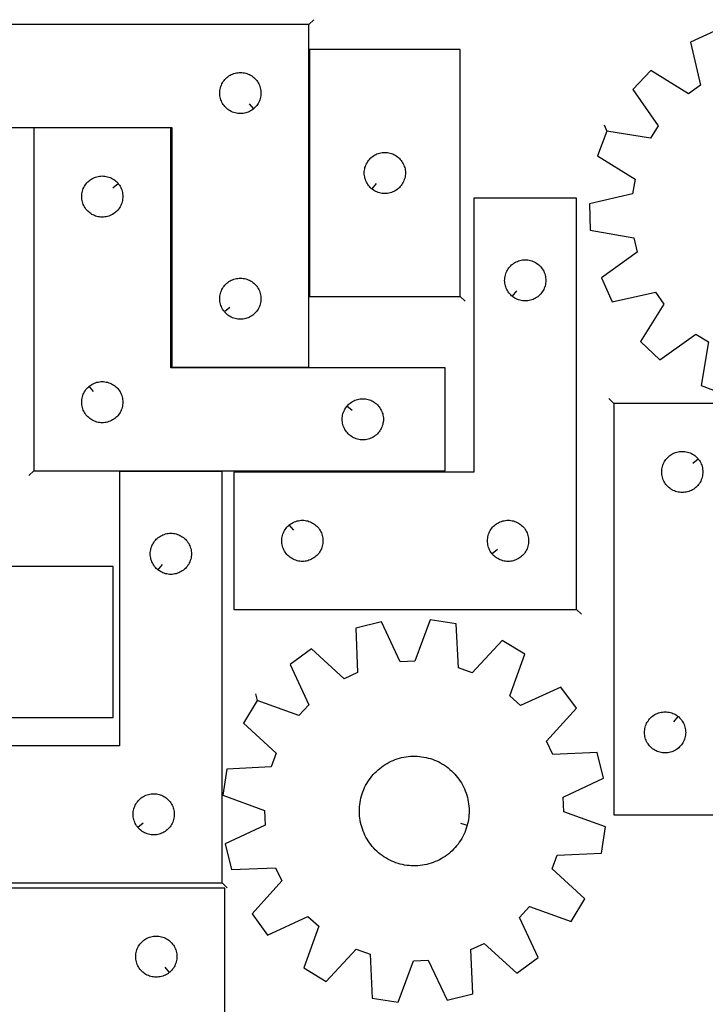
# Model space of a CAD drawing. Header units: millimetres. Extents: x 7 to 1243, y 7 to 1607.
# Tile 9 of 13: x 260 to 560, y 1176 to 1606. Entities that reach past the tile are written whole.
import ezdxf

# ---------------------------------------------------------------- set-up
doc = ezdxf.new("R2010")
doc.units = ezdxf.units.MM
doc.layers.add('CUT', color=7, linetype='CONTINUOUS', true_color=0x000000)
doc.layers.add('LEADIN', color=1, linetype='CONTINUOUS', true_color=0xff0000)

msp = doc.modelspace()

# ---------------------------------------------------------------- linework, layer by layer
at = {"layer": 'CUT'}
for points in [[(386.103518, 1604.335989), (206.103518, 1604.335989), (206.103518, 1559.335989), (326.103518, 1559.335989), (326.103518, 1454.335989), (386.103518, 1454.335989)], [(452.318268, 1485.370262), (452.318268, 1593.370262), (386.318268, 1593.370262), (386.318268, 1485.370262)], [(361.81, 1567.38262), (361.582371, 1567.195809), (361.10365, 1566.852763), (360.603518, 1566.541761), (360.084116, 1566.264135), (359.547669, 1566.021073), (358.996473, 1565.813618), (358.432889, 1565.642657), (357.859331, 1565.508922), (357.278253, 1565.412985), (356.692146, 1565.355259), (356.103518, 1565.335989), (355.514889, 1565.355259), (354.928782, 1565.412985), (354.347705, 1565.508922), (353.774146, 1565.642657), (353.210562, 1565.813618), (352.659367, 1566.021073), (352.122919, 1566.264135), (351.603518, 1566.541761), (351.103386, 1566.852763), (350.624665, 1567.195809), (350.169405, 1567.569431), (349.739557, 1567.972028), (349.336959, 1568.401877), (348.963338, 1568.857136), (348.620291, 1569.335857), (348.309289, 1569.835989), (348.031663, 1570.355391), (347.788602, 1570.891838), (347.581146, 1571.443034), (347.410185, 1572.006618), (347.27645, 1572.580176), (347.180514, 1573.161254), (347.122787, 1573.747361), (347.103518, 1574.335989), (347.122787, 1574.924617), (347.180514, 1575.510725), (347.27645, 1576.091802), (347.410185, 1576.665361), (347.581146, 1577.228944), (347.788602, 1577.78014), (348.031663, 1578.316587), (348.309289, 1578.835989), (348.620291, 1579.336121), (348.963338, 1579.814842), (349.336959, 1580.270102), (349.739557, 1580.69995), (350.169405, 1581.102548), (350.624665, 1581.476169), (351.103386, 1581.819216), (351.603518, 1582.130218), (352.122919, 1582.407844), (352.659367, 1582.650905), (353.210562, 1582.85836), (353.774146, 1583.029322), (354.347705, 1583.163057), (354.928782, 1583.258993), (355.514889, 1583.31672), (356.103518, 1583.335989), (356.692146, 1583.31672), (357.278253, 1583.258993), (357.859331, 1583.163057), (358.432889, 1583.029322), (358.996473, 1582.85836), (359.547669, 1582.650905), (360.084116, 1582.407844), (360.603518, 1582.130218), (361.10365, 1581.819216), (361.582371, 1581.476169), (362.03763, 1581.102548), (362.467479, 1580.69995), (362.870076, 1580.270102), (363.243698, 1579.814842), (363.586744, 1579.336121), (363.897746, 1578.835989), (364.175372, 1578.316587), (364.418433, 1577.78014), (364.625889, 1577.228944), (364.79685, 1576.665361), (364.930585, 1576.091802), (365.026521, 1575.510725), (365.084248, 1574.924617), (365.103518, 1574.335989), (365.084248, 1573.747361), (365.026521, 1573.161254), (364.930585, 1572.580176), (364.79685, 1572.006618), (364.625889, 1571.443034), (364.418433, 1570.891838), (364.175372, 1570.355391), (363.897746, 1569.835989), (363.586744, 1569.335857), (363.243698, 1568.857136), (362.870076, 1568.401877), (362.467479, 1567.972028), (362.03763, 1567.569431)], [(265.677541, 1409.061846), (445.677541, 1409.061846), (445.677541, 1454.061846), (325.677541, 1454.061846), (325.677541, 1559.061846), (265.677541, 1559.061846)], [(413.611786, 1532.416892), (413.384156, 1532.603703), (412.954307, 1533.0063), (412.55171, 1533.436149), (412.178088, 1533.891409), (411.835042, 1534.370129), (411.52404, 1534.870262), (411.246414, 1535.389663), (411.003353, 1535.926111), (410.795897, 1536.477306), (410.624936, 1537.04089), (410.491201, 1537.614449), (410.395265, 1538.195526), (410.337538, 1538.781633), (410.318268, 1539.370262), (410.337538, 1539.95889), (410.395265, 1540.544997), (410.491201, 1541.126074), (410.624936, 1541.699633), (410.795897, 1542.263217), (411.003353, 1542.814412), (411.246414, 1543.35086), (411.52404, 1543.870262), (411.835042, 1544.370394), (412.178088, 1544.849114), (412.55171, 1545.304374), (412.954307, 1545.734223), (413.384156, 1546.13682), (413.839416, 1546.510442), (414.318136, 1546.853488), (414.818268, 1547.16449), (415.33767, 1547.442116), (415.874118, 1547.685177), (416.425313, 1547.892633), (416.988897, 1548.063594), (417.562456, 1548.197329), (418.143533, 1548.293265), (418.72964, 1548.350992), (419.318268, 1548.370262), (419.906897, 1548.350992), (420.493004, 1548.293265), (421.074081, 1548.197329), (421.64764, 1548.063594), (422.211224, 1547.892633), (422.762419, 1547.685177), (423.298867, 1547.442116), (423.818268, 1547.16449), (424.318401, 1546.853488), (424.797121, 1546.510442), (425.252381, 1546.13682), (425.682229, 1545.734223), (426.084827, 1545.304374), (426.458449, 1544.849114), (426.801495, 1544.370394), (427.112497, 1543.870262), (427.390123, 1543.35086), (427.633184, 1542.814412), (427.84064, 1542.263217), (428.011601, 1541.699633), (428.145336, 1541.126074), (428.241272, 1540.544997), (428.298999, 1539.95889), (428.318268, 1539.370262), (428.298999, 1538.781633), (428.241272, 1538.195526), (428.145336, 1537.614449), (428.011601, 1537.04089), (427.84064, 1536.477306), (427.633184, 1535.926111), (427.390123, 1535.389663), (427.112497, 1534.870262), (426.801495, 1534.370129), (426.458449, 1533.891409), (426.084827, 1533.436149), (425.682229, 1533.0063), (425.252381, 1532.603703), (424.797121, 1532.230081), (424.318401, 1531.887035), (423.818268, 1531.576033), (423.298867, 1531.298407), (422.762419, 1531.055346), (422.211224, 1530.84789), (421.64764, 1530.676929), (421.074081, 1530.543194), (420.493004, 1530.447258), (419.906897, 1530.389531), (419.318268, 1530.370262), (418.72964, 1530.389531), (418.143533, 1530.447258), (417.562456, 1530.543194), (416.988897, 1530.676929), (416.425313, 1530.84789), (415.874118, 1531.055346), (415.33767, 1531.298407), (414.818268, 1531.576033), (414.318136, 1531.887035), (413.839416, 1532.230081)], [(302.63091, 1534.768329), (302.817721, 1534.540699), (303.160768, 1534.061978), (303.47177, 1533.561846), (303.749396, 1533.042445), (303.992457, 1532.505997), (304.199912, 1531.954801), (304.370874, 1531.391218), (304.504609, 1530.817659), (304.600545, 1530.236582), (304.658271, 1529.650474), (304.677541, 1529.061846), (304.658271, 1528.473218), (304.600545, 1527.887111), (304.504609, 1527.306033), (304.370874, 1526.732475), (304.199912, 1526.168891), (303.992457, 1525.617695), (303.749396, 1525.081248), (303.47177, 1524.561846), (303.160768, 1524.061714), (302.817721, 1523.582993), (302.444099, 1523.127734), (302.041502, 1522.697885), (301.611653, 1522.295288), (301.156394, 1521.921666), (300.677673, 1521.57862), (300.177541, 1521.267618), (299.658139, 1520.989992), (299.121692, 1520.74693), (298.570496, 1520.539475), (298.006913, 1520.368514), (297.433354, 1520.234779), (296.852277, 1520.138843), (296.266169, 1520.081116), (295.677541, 1520.061846), (295.088913, 1520.081116), (294.502805, 1520.138843), (293.921728, 1520.234779), (293.34817, 1520.368514), (292.784586, 1520.539475), (292.23339, 1520.74693), (291.696943, 1520.989992), (291.177541, 1521.267618), (290.677409, 1521.57862), (290.198688, 1521.921666), (289.743429, 1522.295288), (289.31358, 1522.697885), (288.910983, 1523.127734), (288.537361, 1523.582993), (288.194315, 1524.061714), (287.883312, 1524.561846), (287.605686, 1525.081248), (287.362625, 1525.617695), (287.15517, 1526.168891), (286.984209, 1526.732475), (286.850474, 1527.306033), (286.754537, 1527.887111), (286.696811, 1528.473218), (286.677541, 1529.061846), (286.696811, 1529.650474), (286.754537, 1530.236582), (286.850474, 1530.817659), (286.984209, 1531.391218), (287.15517, 1531.954801), (287.362625, 1532.505997), (287.605686, 1533.042445), (287.883312, 1533.561846), (288.194315, 1534.061978), (288.537361, 1534.540699), (288.910983, 1534.995959), (289.31358, 1535.425807), (289.743429, 1535.828405), (290.198688, 1536.202026), (290.677409, 1536.545073), (291.177541, 1536.856075), (291.696943, 1537.133701), (292.23339, 1537.376762), (292.784586, 1537.584217), (293.34817, 1537.755179), (293.921728, 1537.888914), (294.502805, 1537.98485), (295.088913, 1538.042577), (295.677541, 1538.061846), (296.266169, 1538.042577), (296.852277, 1537.98485), (297.433354, 1537.888914), (298.006913, 1537.755179), (298.570496, 1537.584217), (299.121692, 1537.376762), (299.658139, 1537.133701), (300.177541, 1536.856075), (300.677673, 1536.545073), (301.156394, 1536.202026), (301.611653, 1535.828405), (302.041502, 1535.425807), (302.444099, 1534.995959)], [(503.23454, 1348.377925), (503.23454, 1528.377925), (458.23454, 1528.377925), (458.23454, 1408.377925), (353.23454, 1408.377925), (353.23454, 1348.377925)], [(475.028057, 1485.424556), (474.800427, 1485.611367), (474.370579, 1486.013964), (473.967981, 1486.443813), (473.59436, 1486.899072), (473.251313, 1487.377793), (472.940311, 1487.877925), (472.662685, 1488.397327), (472.419624, 1488.933774), (472.212169, 1489.48497), (472.041207, 1490.048554), (471.907472, 1490.622112), (471.811536, 1491.20319), (471.753809, 1491.789297), (471.73454, 1492.377925), (471.753809, 1492.966553), (471.811536, 1493.552661), (471.907472, 1494.133738), (472.041207, 1494.707297), (472.212169, 1495.27088), (472.419624, 1495.822076), (472.662685, 1496.358523), (472.940311, 1496.877925), (473.251313, 1497.378057), (473.59436, 1497.856778), (473.967981, 1498.312038), (474.370579, 1498.741886), (474.800427, 1499.144484), (475.255687, 1499.518105), (475.734408, 1499.861152), (476.23454, 1500.172154), (476.753941, 1500.44978), (477.290389, 1500.692841), (477.841584, 1500.900296), (478.405168, 1501.071258), (478.978727, 1501.204993), (479.559804, 1501.300929), (480.145912, 1501.358656), (480.73454, 1501.377925), (481.323168, 1501.358656), (481.909275, 1501.300929), (482.490353, 1501.204993), (483.063911, 1501.071258), (483.627495, 1500.900296), (484.178691, 1500.692841), (484.715138, 1500.44978), (485.23454, 1500.172154), (485.734672, 1499.861152), (486.213393, 1499.518105), (486.668652, 1499.144484), (487.098501, 1498.741886), (487.501098, 1498.312038), (487.87472, 1497.856778), (488.217766, 1497.378057), (488.528768, 1496.877925), (488.806394, 1496.358523), (489.049455, 1495.822076), (489.256911, 1495.27088), (489.427872, 1494.707297), (489.561607, 1494.133738), (489.657543, 1493.552661), (489.71527, 1492.966553), (489.73454, 1492.377925), (489.71527, 1491.789297), (489.657543, 1491.20319), (489.561607, 1490.622112), (489.427872, 1490.048554), (489.256911, 1489.48497), (489.049455, 1488.933774), (488.806394, 1488.397327), (488.528768, 1487.877925), (488.217766, 1487.377793), (487.87472, 1486.899072), (487.501098, 1486.443813), (487.098501, 1486.013964), (486.668652, 1485.611367), (486.213393, 1485.237745), (485.734672, 1484.894699), (485.23454, 1484.583697), (484.715138, 1484.306071), (484.178691, 1484.063009), (483.627495, 1483.855554), (483.063911, 1483.684593), (482.490353, 1483.550858), (481.909275, 1483.454921), (481.323168, 1483.397195), (480.73454, 1483.377925), (480.145912, 1483.397195), (479.559804, 1483.454921), (478.978727, 1483.550858), (478.405168, 1483.684593), (477.841584, 1483.855554), (477.290389, 1484.063009), (476.753941, 1484.306071), (476.23454, 1484.583697), (475.734408, 1484.894699), (475.255687, 1485.237745)], [(349.150148, 1478.629507), (348.963338, 1478.857136), (348.620291, 1479.335857), (348.309289, 1479.835989), (348.031663, 1480.355391), (347.788602, 1480.891838), (347.581146, 1481.443034), (347.410185, 1482.006618), (347.27645, 1482.580176), (347.180514, 1483.161254), (347.122787, 1483.747361), (347.103518, 1484.335989), (347.122787, 1484.924617), (347.180514, 1485.510725), (347.27645, 1486.091802), (347.410185, 1486.665361), (347.581146, 1487.228944), (347.788602, 1487.78014), (348.031663, 1488.316587), (348.309289, 1488.835989), (348.620291, 1489.336121), (348.963338, 1489.814842), (349.336959, 1490.270102), (349.739557, 1490.69995), (350.169405, 1491.102548), (350.624665, 1491.476169), (351.103386, 1491.819216), (351.603518, 1492.130218), (352.122919, 1492.407844), (352.659367, 1492.650905), (353.210562, 1492.85836), (353.774146, 1493.029322), (354.347705, 1493.163057), (354.928782, 1493.258993), (355.514889, 1493.31672), (356.103518, 1493.335989), (356.692146, 1493.31672), (357.278253, 1493.258993), (357.859331, 1493.163057), (358.432889, 1493.029322), (358.996473, 1492.85836), (359.547669, 1492.650905), (360.084116, 1492.407844), (360.603518, 1492.130218), (361.10365, 1491.819216), (361.582371, 1491.476169), (362.03763, 1491.102548), (362.467479, 1490.69995), (362.870076, 1490.270102), (363.243698, 1489.814842), (363.586744, 1489.336121), (363.897746, 1488.835989), (364.175372, 1488.316587), (364.418433, 1487.78014), (364.625889, 1487.228944), (364.79685, 1486.665361), (364.930585, 1486.091802), (365.026521, 1485.510725), (365.084248, 1484.924617), (365.103518, 1484.335989), (365.084248, 1483.747361), (365.026521, 1483.161254), (364.930585, 1482.580176), (364.79685, 1482.006618), (364.625889, 1481.443034), (364.418433, 1480.891838), (364.175372, 1480.355391), (363.897746, 1479.835989), (363.586744, 1479.335857), (363.243698, 1478.857136), (362.870076, 1478.401877), (362.467479, 1477.972028), (362.03763, 1477.569431), (361.582371, 1477.195809), (361.10365, 1476.852763), (360.603518, 1476.541761), (360.084116, 1476.264135), (359.547669, 1476.021073), (358.996473, 1475.813618), (358.432889, 1475.642657), (357.859331, 1475.508922), (357.278253, 1475.412985), (356.692146, 1475.355259), (356.103518, 1475.335989), (355.514889, 1475.355259), (354.928782, 1475.412985), (354.347705, 1475.508922), (353.774146, 1475.642657), (353.210562, 1475.813618), (352.659367, 1476.021073), (352.122919, 1476.264135), (351.603518, 1476.541761), (351.103386, 1476.852763), (350.624665, 1477.195809), (350.169405, 1477.569431), (349.739557, 1477.972028), (349.336959, 1478.401877)], [(289.971059, 1446.015215), (290.198688, 1446.202026), (290.677409, 1446.545073), (291.177541, 1446.856075), (291.696943, 1447.133701), (292.23339, 1447.376762), (292.784586, 1447.584217), (293.34817, 1447.755179), (293.921728, 1447.888914), (294.502805, 1447.98485), (295.088913, 1448.042577), (295.677541, 1448.061846), (296.266169, 1448.042577), (296.852277, 1447.98485), (297.433354, 1447.888914), (298.006913, 1447.755179), (298.570496, 1447.584217), (299.121692, 1447.376762), (299.658139, 1447.133701), (300.177541, 1446.856075), (300.677673, 1446.545073), (301.156394, 1446.202026), (301.611653, 1445.828405), (302.041502, 1445.425807), (302.444099, 1444.995959), (302.817721, 1444.540699), (303.160768, 1444.061978), (303.47177, 1443.561846), (303.749396, 1443.042445), (303.992457, 1442.505997), (304.199912, 1441.954801), (304.370874, 1441.391218), (304.504609, 1440.817659), (304.600545, 1440.236582), (304.658271, 1439.650474), (304.677541, 1439.061846), (304.658271, 1438.473218), (304.600545, 1437.887111), (304.504609, 1437.306033), (304.370874, 1436.732475), (304.199912, 1436.168891), (303.992457, 1435.617695), (303.749396, 1435.081248), (303.47177, 1434.561846), (303.160768, 1434.061714), (302.817721, 1433.582993), (302.444099, 1433.127734), (302.041502, 1432.697885), (301.611653, 1432.295288), (301.156394, 1431.921666), (300.677673, 1431.57862), (300.177541, 1431.267618), (299.658139, 1430.989992), (299.121692, 1430.74693), (298.570496, 1430.539475), (298.006913, 1430.368514), (297.433354, 1430.234779), (296.852277, 1430.138843), (296.266169, 1430.081116), (295.677541, 1430.061846), (295.088913, 1430.081116), (294.502805, 1430.138843), (293.921728, 1430.234779), (293.34817, 1430.368514), (292.784586, 1430.539475), (292.23339, 1430.74693), (291.696943, 1430.989992), (291.177541, 1431.267618), (290.677409, 1431.57862), (290.198688, 1431.921666), (289.743429, 1432.295288), (289.31358, 1432.697885), (288.910983, 1433.127734), (288.537361, 1433.582993), (288.194315, 1434.061714), (287.883312, 1434.561846), (287.605686, 1435.081248), (287.362625, 1435.617695), (287.15517, 1436.168891), (286.984209, 1436.732475), (286.850474, 1437.306033), (286.754537, 1437.887111), (286.696811, 1438.473218), (286.677541, 1439.061846), (286.696811, 1439.650474), (286.754537, 1440.236582), (286.850474, 1440.817659), (286.984209, 1441.391218), (287.15517, 1441.954801), (287.362625, 1442.505997), (287.605686, 1443.042445), (287.883312, 1443.561846), (288.194315, 1444.061978), (288.537361, 1444.540699), (288.910983, 1444.995959), (289.31358, 1445.425807), (289.743429, 1445.828405)], [(402.724172, 1437.268329), (402.910983, 1437.495959), (403.31358, 1437.925807), (403.743429, 1438.328405), (404.198688, 1438.702026), (404.677409, 1439.045073), (405.177541, 1439.356075), (405.696943, 1439.633701), (406.23339, 1439.876762), (406.784586, 1440.084217), (407.34817, 1440.255179), (407.921728, 1440.388914), (408.502805, 1440.48485), (409.088913, 1440.542577), (409.677541, 1440.561846), (410.266169, 1440.542577), (410.852277, 1440.48485), (411.433354, 1440.388914), (412.006913, 1440.255179), (412.570496, 1440.084217), (413.121692, 1439.876762), (413.658139, 1439.633701), (414.177541, 1439.356075), (414.677673, 1439.045073), (415.156394, 1438.702026), (415.611653, 1438.328405), (416.041502, 1437.925807), (416.444099, 1437.495959), (416.817721, 1437.040699), (417.160768, 1436.561978), (417.47177, 1436.061846), (417.749396, 1435.542445), (417.992457, 1435.005997), (418.199912, 1434.454801), (418.370874, 1433.891218), (418.504609, 1433.317659), (418.600545, 1432.736582), (418.658271, 1432.150474), (418.677541, 1431.561846), (418.658271, 1430.973218), (418.600545, 1430.387111), (418.504609, 1429.806033), (418.370874, 1429.232475), (418.199912, 1428.668891), (417.992457, 1428.117695), (417.749396, 1427.581248), (417.47177, 1427.061846), (417.160768, 1426.561714), (416.817721, 1426.082993), (416.444099, 1425.627734), (416.041502, 1425.197885), (415.611653, 1424.795288), (415.156394, 1424.421666), (414.677673, 1424.07862), (414.177541, 1423.767618), (413.658139, 1423.489992), (413.121692, 1423.24693), (412.570496, 1423.039475), (412.006913, 1422.868514), (411.433354, 1422.734779), (410.852277, 1422.638843), (410.266169, 1422.581116), (409.677541, 1422.561846), (409.088913, 1422.581116), (408.502805, 1422.638843), (407.921728, 1422.734779), (407.34817, 1422.868514), (406.784586, 1423.039475), (406.23339, 1423.24693), (405.696943, 1423.489992), (405.177541, 1423.767618), (404.677409, 1424.07862), (404.198688, 1424.421666), (403.743429, 1424.795288), (403.31358, 1425.197885), (402.910983, 1425.627734), (402.537361, 1426.082993), (402.194315, 1426.561714), (401.883312, 1427.061846), (401.605686, 1427.581248), (401.362625, 1428.117695), (401.15517, 1428.668891), (400.984209, 1429.232475), (400.850474, 1429.806033), (400.754537, 1430.387111), (400.696811, 1430.973218), (400.677541, 1431.561846), (400.696811, 1432.150474), (400.754537, 1432.736582), (400.850474, 1433.317659), (400.984209, 1433.891218), (401.15517, 1434.454801), (401.362625, 1435.005997), (401.605686, 1435.542445), (401.883312, 1436.061846), (402.194315, 1436.561978), (402.537361, 1437.040699)], [(519.441047, 1438.530401), (519.441047, 1258.530401), (564.441047, 1258.530401), (564.441047, 1378.530401), (669.441047, 1378.530401), (669.441047, 1438.530401)], [(556.394416, 1414.236884), (556.581227, 1414.009254), (556.924273, 1413.530534), (557.235275, 1413.030401), (557.512901, 1412.511), (557.755962, 1411.974552), (557.963418, 1411.423357), (558.134379, 1410.859773), (558.268114, 1410.286214), (558.36405, 1409.705137), (558.421777, 1409.11903), (558.441047, 1408.530401), (558.421777, 1407.941773), (558.36405, 1407.355666), (558.268114, 1406.774589), (558.134379, 1406.20103), (557.963418, 1405.637446), (557.755962, 1405.086251), (557.512901, 1404.549803), (557.235275, 1404.030401), (556.924273, 1403.530269), (556.581227, 1403.051549), (556.207605, 1402.596289), (555.805008, 1402.16644), (555.375159, 1401.763843), (554.919899, 1401.390221), (554.441179, 1401.047175), (553.941047, 1400.736173), (553.421645, 1400.458547), (552.885197, 1400.215486), (552.334002, 1400.00803), (551.770418, 1399.837069), (551.196859, 1399.703334), (550.615782, 1399.607398), (550.029675, 1399.549671), (549.441047, 1399.530401), (548.852418, 1399.549671), (548.266311, 1399.607398), (547.685234, 1399.703334), (547.111675, 1399.837069), (546.548091, 1400.00803), (545.996896, 1400.215486), (545.460448, 1400.458547), (544.941047, 1400.736173), (544.440914, 1401.047175), (543.962194, 1401.390221), (543.506934, 1401.763843), (543.077086, 1402.16644), (542.674488, 1402.596289), (542.300866, 1403.051549), (541.95782, 1403.530269), (541.646818, 1404.030401), (541.369192, 1404.549803), (541.126131, 1405.086251), (540.918675, 1405.637446), (540.747714, 1406.20103), (540.613979, 1406.774589), (540.518043, 1407.355666), (540.460316, 1407.941773), (540.441047, 1408.530401), (540.460316, 1409.11903), (540.518043, 1409.705137), (540.613979, 1410.286214), (540.747714, 1410.859773), (540.918675, 1411.423357), (541.126131, 1411.974552), (541.369192, 1412.511), (541.646818, 1413.030401), (541.95782, 1413.530534), (542.300866, 1414.009254), (542.674488, 1414.464514), (543.077086, 1414.894363), (543.506934, 1415.29696), (543.962194, 1415.670582), (544.440914, 1416.013628), (544.941047, 1416.32463), (545.460448, 1416.602256), (545.996896, 1416.845317), (546.548091, 1417.052773), (547.111675, 1417.223734), (547.685234, 1417.357469), (548.266311, 1417.453405), (548.852418, 1417.511132), (549.441047, 1417.530401), (550.029675, 1417.511132), (550.615782, 1417.453405), (551.196859, 1417.357469), (551.770418, 1417.223734), (552.334002, 1417.052773), (552.885197, 1416.845317), (553.421645, 1416.602256), (553.941047, 1416.32463), (554.441179, 1416.013628), (554.919899, 1415.670582), (555.375159, 1415.29696), (555.805008, 1414.894363), (556.207605, 1414.464514)], [(348.193707, 1228.692867), (348.193707, 1408.692867), (303.193707, 1408.692867), (303.193707, 1288.692867), (198.193707, 1288.692867), (198.193707, 1228.692867)], [(377.528057, 1385.331294), (377.755687, 1385.518105), (378.234408, 1385.861152), (378.73454, 1386.172154), (379.253941, 1386.44978), (379.790389, 1386.692841), (380.341584, 1386.900296), (380.905168, 1387.071258), (381.478727, 1387.204993), (382.059804, 1387.300929), (382.645912, 1387.358656), (383.23454, 1387.377925), (383.823168, 1387.358656), (384.409275, 1387.300929), (384.990353, 1387.204993), (385.563911, 1387.071258), (386.127495, 1386.900296), (386.678691, 1386.692841), (387.215138, 1386.44978), (387.73454, 1386.172154), (388.234672, 1385.861152), (388.713393, 1385.518105), (389.168652, 1385.144484), (389.598501, 1384.741886), (390.001098, 1384.312038), (390.37472, 1383.856778), (390.717766, 1383.378057), (391.028768, 1382.877925), (391.306394, 1382.358523), (391.549455, 1381.822076), (391.756911, 1381.27088), (391.927872, 1380.707297), (392.061607, 1380.133738), (392.157543, 1379.552661), (392.21527, 1378.966553), (392.23454, 1378.377925), (392.21527, 1377.789297), (392.157543, 1377.20319), (392.061607, 1376.622112), (391.927872, 1376.048554), (391.756911, 1375.48497), (391.549455, 1374.933774), (391.306394, 1374.397327), (391.028768, 1373.877925), (390.717766, 1373.377793), (390.37472, 1372.899072), (390.001098, 1372.443813), (389.598501, 1372.013964), (389.168652, 1371.611367), (388.713393, 1371.237745), (388.234672, 1370.894699), (387.73454, 1370.583697), (387.215138, 1370.306071), (386.678691, 1370.063009), (386.127495, 1369.855554), (385.563911, 1369.684593), (384.990353, 1369.550858), (384.409275, 1369.454921), (383.823168, 1369.397195), (383.23454, 1369.377925), (382.645912, 1369.397195), (382.059804, 1369.454921), (381.478727, 1369.550858), (380.905168, 1369.684593), (380.341584, 1369.855554), (379.790389, 1370.063009), (379.253941, 1370.306071), (378.73454, 1370.583697), (378.234408, 1370.894699), (377.755687, 1371.237745), (377.300427, 1371.611367), (376.870579, 1372.013964), (376.467981, 1372.443813), (376.09436, 1372.899072), (375.751313, 1373.377793), (375.440311, 1373.877925), (375.162685, 1374.397327), (374.919624, 1374.933774), (374.712169, 1375.48497), (374.541207, 1376.048554), (374.407472, 1376.622112), (374.311536, 1377.20319), (374.253809, 1377.789297), (374.23454, 1378.377925), (374.253809, 1378.966553), (374.311536, 1379.552661), (374.407472, 1380.133738), (374.541207, 1380.707297), (374.712169, 1381.27088), (374.919624, 1381.822076), (375.162685, 1382.358523), (375.440311, 1382.877925), (375.751313, 1383.378057), (376.09436, 1383.856778), (376.467981, 1384.312038), (376.870579, 1384.741886), (377.300427, 1385.144484)], [(466.281171, 1372.671443), (466.09436, 1372.899072), (465.751313, 1373.377793), (465.440311, 1373.877925), (465.162685, 1374.397327), (464.919624, 1374.933774), (464.712169, 1375.48497), (464.541207, 1376.048554), (464.407472, 1376.622112), (464.311536, 1377.20319), (464.253809, 1377.789297), (464.23454, 1378.377925), (464.253809, 1378.966553), (464.311536, 1379.552661), (464.407472, 1380.133738), (464.541207, 1380.707297), (464.712169, 1381.27088), (464.919624, 1381.822076), (465.162685, 1382.358523), (465.440311, 1382.877925), (465.751313, 1383.378057), (466.09436, 1383.856778), (466.467981, 1384.312038), (466.870579, 1384.741886), (467.300427, 1385.144484), (467.755687, 1385.518105), (468.234408, 1385.861152), (468.73454, 1386.172154), (469.253941, 1386.44978), (469.790389, 1386.692841), (470.341584, 1386.900296), (470.905168, 1387.071258), (471.478727, 1387.204993), (472.059804, 1387.300929), (472.645912, 1387.358656), (473.23454, 1387.377925), (473.823168, 1387.358656), (474.409275, 1387.300929), (474.990353, 1387.204993), (475.563911, 1387.071258), (476.127495, 1386.900296), (476.678691, 1386.692841), (477.215138, 1386.44978), (477.73454, 1386.172154), (478.234672, 1385.861152), (478.713393, 1385.518105), (479.168652, 1385.144484), (479.598501, 1384.741886), (480.001098, 1384.312038), (480.37472, 1383.856778), (480.717766, 1383.378057), (481.028768, 1382.877925), (481.306394, 1382.358523), (481.549455, 1381.822076), (481.756911, 1381.27088), (481.927872, 1380.707297), (482.061607, 1380.133738), (482.157543, 1379.552661), (482.21527, 1378.966553), (482.23454, 1378.377925), (482.21527, 1377.789297), (482.157543, 1377.20319), (482.061607, 1376.622112), (481.927872, 1376.048554), (481.756911, 1375.48497), (481.549455, 1374.933774), (481.306394, 1374.397327), (481.028768, 1373.877925), (480.717766, 1373.377793), (480.37472, 1372.899072), (480.001098, 1372.443813), (479.598501, 1372.013964), (479.168652, 1371.611367), (478.713393, 1371.237745), (478.234672, 1370.894699), (477.73454, 1370.583697), (477.215138, 1370.306071), (476.678691, 1370.063009), (476.127495, 1369.855554), (475.563911, 1369.684593), (474.990353, 1369.550858), (474.409275, 1369.454921), (473.823168, 1369.397195), (473.23454, 1369.377925), (472.645912, 1369.397195), (472.059804, 1369.454921), (471.478727, 1369.550858), (470.905168, 1369.684593), (470.341584, 1369.855554), (469.790389, 1370.063009), (469.253941, 1370.306071), (468.73454, 1370.583697), (468.234408, 1370.894699), (467.755687, 1371.237745), (467.300427, 1371.611367), (466.870579, 1372.013964), (466.467981, 1372.443813)], [(319.987225, 1365.739497), (319.759595, 1365.926308), (319.329746, 1366.328906), (318.927149, 1366.758754), (318.553527, 1367.214014), (318.210481, 1367.692735), (317.899479, 1368.192867), (317.621852, 1368.712268), (317.378791, 1369.248716), (317.171336, 1369.799911), (317.000375, 1370.363495), (316.86664, 1370.937054), (316.770703, 1371.518131), (316.712977, 1372.104238), (316.693707, 1372.692867), (316.712977, 1373.281495), (316.770703, 1373.867602), (316.86664, 1374.44868), (317.000375, 1375.022238), (317.171336, 1375.585822), (317.378791, 1376.137018), (317.621852, 1376.673465), (317.899479, 1377.192867), (318.210481, 1377.692999), (318.553527, 1378.17172), (318.927149, 1378.626979), (319.329746, 1379.056828), (319.759595, 1379.459425), (320.214854, 1379.833047), (320.693575, 1380.176093), (321.193707, 1380.487095), (321.713109, 1380.764721), (322.249556, 1381.007782), (322.800752, 1381.215238), (323.364336, 1381.386199), (323.937894, 1381.519934), (324.518971, 1381.61587), (325.105079, 1381.673597), (325.693707, 1381.692867), (326.282335, 1381.673597), (326.868443, 1381.61587), (327.44952, 1381.519934), (328.023079, 1381.386199), (328.586662, 1381.215238), (329.137858, 1381.007782), (329.674305, 1380.764721), (330.193707, 1380.487095), (330.693839, 1380.176093), (331.17256, 1379.833047), (331.627819, 1379.459425), (332.057668, 1379.056828), (332.460265, 1378.626979), (332.833887, 1378.17172), (333.176934, 1377.692999), (333.487936, 1377.192867), (333.765562, 1376.673465), (334.008623, 1376.137018), (334.216078, 1375.585822), (334.38704, 1375.022238), (334.520775, 1374.44868), (334.616711, 1373.867602), (334.674437, 1373.281495), (334.693707, 1372.692867), (334.674437, 1372.104238), (334.616711, 1371.518131), (334.520775, 1370.937054), (334.38704, 1370.363495), (334.216078, 1369.799911), (334.008623, 1369.248716), (333.765562, 1368.712268), (333.487936, 1368.192867), (333.176934, 1367.692735), (332.833887, 1367.214014), (332.460265, 1366.758754), (332.057668, 1366.328906), (331.627819, 1365.926308), (331.17256, 1365.552687), (330.693839, 1365.20964), (330.193707, 1364.898638), (329.674305, 1364.621012), (329.137858, 1364.377951), (328.586662, 1364.170495), (328.023079, 1363.999534), (327.44952, 1363.865799), (326.868443, 1363.769863), (326.282335, 1363.712136), (325.693707, 1363.692867), (325.105079, 1363.712136), (324.518971, 1363.769863), (323.937894, 1363.865799), (323.364336, 1363.999534), (322.800752, 1364.170495), (322.249556, 1364.377951), (321.713109, 1364.621012), (321.193707, 1364.898638), (320.693575, 1365.20964), (320.214854, 1365.552687)], [(192.480363, 1301.126433), (300.480363, 1301.126433), (300.480363, 1367.126433), (192.480363, 1367.126433)], [(363.477382, 1308.478493), (357.50075, 1298.611105), (371.75201, 1285.483118), (369.557826, 1279.439258), (350.203714, 1278.511481), (348.458113, 1267.108045), (366.648422, 1260.433088), (366.934146, 1254.009612), (349.408323, 1245.74596), (352.159504, 1234.542546), (371.519554, 1235.33682), (374.241686, 1229.511643), (361.2123, 1215.170182), (368.04142, 1205.872409), (385.623819, 1214.014993), (390.36794, 1209.674946), (383.818596, 1191.439034), (393.685984, 1185.462402), (406.813971, 1199.713662), (412.857831, 1197.519478), (413.785608, 1178.165366), (425.189044, 1176.419765), (431.864001, 1194.610074), (438.287477, 1194.895798), (446.551129, 1177.369975), (457.754543, 1180.121156), (456.960269, 1199.481206), (462.785446, 1202.203338), (477.126907, 1189.173952), (486.42468, 1196.003072), (478.282096, 1213.585471), (482.622143, 1218.329592), (500.858055, 1211.780248), (506.834687, 1221.647636), (492.583427, 1234.775622), (494.777611, 1240.819483), (514.131723, 1241.74726), (515.877324, 1253.150695), (497.687015, 1259.825652), (497.401291, 1266.249129), (514.927114, 1274.512781), (512.175933, 1285.716195), (492.815883, 1284.921921), (490.093751, 1290.747097), (503.123137, 1305.088559), (496.294017, 1314.386332), (478.711618, 1306.243748), (473.967497, 1310.583794), (480.516841, 1328.819707), (470.649453, 1334.796339), (457.521467, 1320.545079), (451.477606, 1322.739263), (450.549829, 1342.093375), (439.146394, 1343.838976), (432.471437, 1325.648666), (426.04796, 1325.362943), (417.784308, 1342.888766), (406.580894, 1340.137585), (407.375168, 1320.777535), (401.549992, 1318.055402), (387.20853, 1331.084789), (377.910757, 1324.255669), (386.053341, 1306.67327), (381.713294, 1301.929149)], [(547.647529, 1301.483771), (547.875159, 1301.29696), (548.305008, 1300.894363), (548.707605, 1300.464514), (549.081227, 1300.009254), (549.424273, 1299.530534), (549.735275, 1299.030401), (550.012901, 1298.511), (550.255962, 1297.974552), (550.463418, 1297.423357), (550.634379, 1296.859773), (550.768114, 1296.286214), (550.86405, 1295.705137), (550.921777, 1295.11903), (550.941047, 1294.530401), (550.921777, 1293.941773), (550.86405, 1293.355666), (550.768114, 1292.774589), (550.634379, 1292.20103), (550.463418, 1291.637446), (550.255962, 1291.086251), (550.012901, 1290.549803), (549.735275, 1290.030401), (549.424273, 1289.530269), (549.081227, 1289.051549), (548.707605, 1288.596289), (548.305008, 1288.16644), (547.875159, 1287.763843), (547.419899, 1287.390221), (546.941179, 1287.047175), (546.441047, 1286.736173), (545.921645, 1286.458547), (545.385197, 1286.215486), (544.834002, 1286.00803), (544.270418, 1285.837069), (543.696859, 1285.703334), (543.115782, 1285.607398), (542.529675, 1285.549671), (541.941047, 1285.530401), (541.352418, 1285.549671), (540.766311, 1285.607398), (540.185234, 1285.703334), (539.611675, 1285.837069), (539.048091, 1286.00803), (538.496896, 1286.215486), (537.960448, 1286.458547), (537.441047, 1286.736173), (536.940914, 1287.047175), (536.462194, 1287.390221), (536.006934, 1287.763843), (535.577086, 1288.16644), (535.174488, 1288.596289), (534.800866, 1289.051549), (534.45782, 1289.530269), (534.146818, 1290.030401), (533.869192, 1290.549803), (533.626131, 1291.086251), (533.418675, 1291.637446), (533.247714, 1292.20103), (533.113979, 1292.774589), (533.018043, 1293.355666), (532.960316, 1293.941773), (532.941047, 1294.530401), (532.960316, 1295.11903), (533.018043, 1295.705137), (533.113979, 1296.286214), (533.247714, 1296.859773), (533.418675, 1297.423357), (533.626131, 1297.974552), (533.869192, 1298.511), (534.146818, 1299.030401), (534.45782, 1299.530534), (534.800866, 1300.009254), (535.174488, 1300.464514), (535.577086, 1300.894363), (536.006934, 1301.29696), (536.462194, 1301.670582), (536.940914, 1302.013628), (537.441047, 1302.32463), (537.960448, 1302.602256), (538.496896, 1302.845317), (539.048091, 1303.052773), (539.611675, 1303.223734), (540.185234, 1303.357469), (540.766311, 1303.453405), (541.352418, 1303.511132), (541.941047, 1303.530401), (542.529675, 1303.511132), (543.115782, 1303.453405), (543.696859, 1303.357469), (544.270418, 1303.223734), (544.834002, 1303.052773), (545.385197, 1302.845317), (545.921645, 1302.602256), (546.441047, 1302.32463), (546.941179, 1302.013628), (547.419899, 1301.670582)], [(455.366338, 1253.99876), (455.241256, 1253.525444), (454.95269, 1252.589803), (454.6262, 1251.66671), (454.26233, 1250.757703), (453.861686, 1249.864294), (453.424934, 1248.987971), (452.952802, 1248.130191), (452.446075, 1247.292382), (451.905597, 1246.47594), (451.332267, 1245.682222), (450.727039, 1244.91255), (450.090922, 1244.168205), (449.424972, 1243.450426), (448.7303, 1242.760407), (448.008062, 1242.099297), (447.259458, 1241.468197), (446.485736, 1240.868156), (445.688183, 1240.300173), (444.868126, 1239.765195), (444.026931, 1239.26411), (443.165997, 1238.797754), (442.286758, 1238.366902), (441.390676, 1237.972271), (440.479244, 1237.614519), (439.553978, 1237.29424), (438.616419, 1237.011969), (437.668126, 1236.768174), (436.710679, 1236.563261), (435.74567, 1236.397572), (434.774706, 1236.271382), (433.799402, 1236.184901), (432.821383, 1236.138274), (431.842277, 1236.131577), (430.863711, 1236.164822), (429.887317, 1236.237954), (428.914717, 1236.350851), (427.947532, 1236.503325), (426.987371, 1236.695122), (426.035832, 1236.925923), (425.0945, 1237.195344), (424.164939, 1237.502936), (423.248699, 1237.848188), (422.347304, 1238.230525), (421.462253, 1238.64931), (420.595021, 1239.103846), (419.74705, 1239.593378), (418.919753, 1240.117089), (418.114505, 1240.674109), (417.332648, 1241.263511), (416.575482, 1241.884312), (415.844267, 1242.535481), (415.140222, 1243.215933), (414.464517, 1243.924536), (413.818277, 1244.66011), (413.202578, 1245.421432), (412.618445, 1246.207233), (412.06685, 1247.016206), (411.54871, 1247.847005), (411.064889, 1248.698247), (410.616192, 1249.568514), (410.203364, 1250.456359), (409.827095, 1251.360304), (409.488009, 1252.278844), (409.186671, 1253.210451), (408.923583, 1254.153573), (408.699182, 1255.106641), (408.513843, 1256.06807), (408.367873, 1257.036258), (408.261515, 1258.009594), (408.194947, 1258.986458), (408.16828, 1259.965225), (408.181557, 1260.944265), (408.234757, 1261.921948), (408.32779, 1262.896648), (408.460503, 1263.866742), (408.632675, 1264.830615), (408.844018, 1265.786664), (409.094181, 1266.733297), (409.382747, 1267.668938), (409.709237, 1268.592031), (410.073107, 1269.501038), (410.473751, 1270.394446), (410.910503, 1271.27077), (411.382635, 1272.12855), (411.889362, 1272.966358), (412.42984, 1273.782801), (413.00317, 1274.576519), (413.608398, 1275.346191), (414.244516, 1276.090536), (414.910465, 1276.808315), (415.605137, 1277.498334), (416.327376, 1278.159443), (417.075979, 1278.790544), (417.849701, 1279.390585), (418.647254, 1279.958567), (419.467311, 1280.493546), (420.308506, 1280.994631), (421.16944, 1281.460987), (422.048679, 1281.891839), (422.944761, 1282.28647), (423.856193, 1282.644222), (424.781459, 1282.9645), (425.719018, 1283.246772), (426.667311, 1283.490567), (427.624758, 1283.69548), (428.589767, 1283.861169), (429.560732, 1283.987359), (430.536035, 1284.07384), (431.514054, 1284.120467), (432.49316, 1284.127164), (433.471726, 1284.093918), (434.448121, 1284.020787), (435.42072, 1283.90789), (436.387905, 1283.755416), (437.348066, 1283.563619), (438.299605, 1283.332818), (439.240937, 1283.063397), (440.170498, 1282.755805), (441.086738, 1282.410553), (441.988134, 1282.028216), (442.873184, 1281.609431), (443.740416, 1281.154895), (444.588387, 1280.665363), (445.415684, 1280.141652), (446.220932, 1279.584632), (447.00279, 1278.99523), (447.759956, 1278.374428), (448.49117, 1277.72326), (449.195215, 1277.042807), (449.87092, 1276.334205), (450.51716, 1275.59863), (451.132859, 1274.837309), (451.716992, 1274.051508), (452.268587, 1273.242535), (452.786727, 1272.411736), (453.270548, 1271.560494), (453.719245, 1270.690227), (454.132073, 1269.802382), (454.508342, 1268.898437), (454.847428, 1267.979897), (455.148766, 1267.04829), (455.411854, 1266.105168), (455.636255, 1265.152099), (455.821594, 1264.190671), (455.967564, 1263.222483), (456.073922, 1262.249147), (456.14049, 1261.272283), (456.167157, 1260.293516), (456.15388, 1259.314476), (456.10068, 1258.336793), (456.007647, 1257.362093), (455.874934, 1256.391999), (455.702763, 1255.428125), (455.49142, 1254.472077)], [(311.240338, 1252.986384), (311.053527, 1253.214014), (310.710481, 1253.692735), (310.399479, 1254.192867), (310.121852, 1254.712268), (309.878791, 1255.248716), (309.671336, 1255.799911), (309.500375, 1256.363495), (309.36664, 1256.937054), (309.270703, 1257.518131), (309.212977, 1258.104238), (309.193707, 1258.692867), (309.212977, 1259.281495), (309.270703, 1259.867602), (309.36664, 1260.44868), (309.500375, 1261.022238), (309.671336, 1261.585822), (309.878791, 1262.137018), (310.121852, 1262.673465), (310.399479, 1263.192867), (310.710481, 1263.692999), (311.053527, 1264.17172), (311.427149, 1264.626979), (311.829746, 1265.056828), (312.259595, 1265.459425), (312.714854, 1265.833047), (313.193575, 1266.176093), (313.693707, 1266.487095), (314.213109, 1266.764721), (314.749556, 1267.007782), (315.300752, 1267.215238), (315.864336, 1267.386199), (316.437894, 1267.519934), (317.018971, 1267.61587), (317.605079, 1267.673597), (318.193707, 1267.692867), (318.782335, 1267.673597), (319.368443, 1267.61587), (319.94952, 1267.519934), (320.523079, 1267.386199), (321.086662, 1267.215238), (321.637858, 1267.007782), (322.174305, 1266.764721), (322.693707, 1266.487095), (323.193839, 1266.176093), (323.67256, 1265.833047), (324.127819, 1265.459425), (324.557668, 1265.056828), (324.960265, 1264.626979), (325.333887, 1264.17172), (325.676934, 1263.692999), (325.987936, 1263.192867), (326.265562, 1262.673465), (326.508623, 1262.137018), (326.716078, 1261.585822), (326.88704, 1261.022238), (327.020775, 1260.44868), (327.116711, 1259.867602), (327.174437, 1259.281495), (327.193707, 1258.692867), (327.174437, 1258.104238), (327.116711, 1257.518131), (327.020775, 1256.937054), (326.88704, 1256.363495), (326.716078, 1255.799911), (326.508623, 1255.248716), (326.265562, 1254.712268), (325.987936, 1254.192867), (325.676934, 1253.692735), (325.333887, 1253.214014), (324.960265, 1252.758754), (324.557668, 1252.328906), (324.127819, 1251.926308), (323.67256, 1251.552687), (323.193839, 1251.20964), (322.693707, 1250.898638), (322.174305, 1250.621012), (321.637858, 1250.377951), (321.086662, 1250.170495), (320.523079, 1249.999534), (319.94952, 1249.865799), (319.368443, 1249.769863), (318.782335, 1249.712136), (318.193707, 1249.692867), (317.605079, 1249.712136), (317.018971, 1249.769863), (316.437894, 1249.865799), (315.864336, 1249.999534), (315.300752, 1250.170495), (314.749556, 1250.377951), (314.213109, 1250.621012), (313.693707, 1250.898638), (313.193575, 1251.20964), (312.714854, 1251.552687), (312.259595, 1251.926308), (311.829746, 1252.328906), (311.427149, 1252.758754)], [(199.316474, 1226.425665), (199.316474, 1046.425665), (244.316474, 1046.425665), (244.316474, 1166.425665), (349.316474, 1166.425665), (349.316474, 1226.425665)], [(325.022956, 1189.472296), (324.795327, 1189.285485), (324.316606, 1188.942439), (323.816474, 1188.631437), (323.297072, 1188.35381), (322.760625, 1188.110749), (322.209429, 1187.903294), (321.645845, 1187.732333), (321.072287, 1187.598598), (320.49121, 1187.502661), (319.905102, 1187.444935), (319.316474, 1187.425665), (318.727846, 1187.444935), (318.141738, 1187.502661), (317.560661, 1187.598598), (316.987102, 1187.732333), (316.423519, 1187.903294), (315.872323, 1188.110749), (315.335876, 1188.35381), (314.816474, 1188.631437), (314.316342, 1188.942439), (313.837621, 1189.285485), (313.382361, 1189.659107), (312.952513, 1190.061704), (312.549916, 1190.491553), (312.176294, 1190.946812), (311.833247, 1191.425533), (311.522245, 1191.925665), (311.244619, 1192.445067), (311.001558, 1192.981514), (310.794103, 1193.53271), (310.623141, 1194.096294), (310.489406, 1194.669852), (310.39347, 1195.250929), (310.335743, 1195.837037), (310.316474, 1196.425665), (310.335743, 1197.014293), (310.39347, 1197.600401), (310.489406, 1198.181478), (310.623141, 1198.755037), (310.794103, 1199.31862), (311.001558, 1199.869816), (311.244619, 1200.406263), (311.522245, 1200.925665), (311.833247, 1201.425797), (312.176294, 1201.904518), (312.549916, 1202.359777), (312.952513, 1202.789626), (313.382361, 1203.192223), (313.837621, 1203.565845), (314.316342, 1203.908892), (314.816474, 1204.219894), (315.335876, 1204.49752), (315.872323, 1204.740581), (316.423519, 1204.948036), (316.987102, 1205.118998), (317.560661, 1205.252733), (318.141738, 1205.348669), (318.727846, 1205.406395), (319.316474, 1205.425665), (319.905102, 1205.406395), (320.49121, 1205.348669), (321.072287, 1205.252733), (321.645845, 1205.118998), (322.209429, 1204.948036), (322.760625, 1204.740581), (323.297072, 1204.49752), (323.816474, 1204.219894), (324.316606, 1203.908892), (324.795327, 1203.565845), (325.250586, 1203.192223), (325.680435, 1202.789626), (326.083032, 1202.359777), (326.456654, 1201.904518), (326.7997, 1201.425797), (327.110702, 1200.925665), (327.388328, 1200.406263), (327.63139, 1199.869816), (327.838845, 1199.31862), (328.009806, 1198.755037), (328.143541, 1198.181478), (328.239478, 1197.600401), (328.297204, 1197.014293), (328.316474, 1196.425665), (328.297204, 1195.837037), (328.239478, 1195.250929), (328.143541, 1194.669852), (328.009806, 1194.096294), (327.838845, 1193.53271), (327.63139, 1192.981514), (327.388328, 1192.445067), (327.110702, 1191.925665), (326.7997, 1191.425533), (326.456654, 1190.946812), (326.083032, 1190.491553), (325.680435, 1190.061704), (325.250586, 1189.659107)]]:
    msp.add_lwpolyline(points, close=True, dxfattribs=at)
msp.add_lwpolyline([(563.56879, 1601.439598), (553.054466, 1596.692552), (557.364021, 1577.801545), (552.132554, 1574.063304), (535.656559, 1584.260558), (527.759206, 1575.851202), (538.969991, 1560.047383), (535.567309, 1554.591703), (516.443154, 1557.707647), (512.365072, 1546.916229), (528.770347, 1536.605585), (527.714477, 1530.263044), (508.853641, 1525.823304), (509.215682, 1514.292719), (528.317892, 1511.044954), (529.76958, 1504.781146), (514.043455, 1493.461631), (518.790501, 1482.947307), (537.681508, 1487.256862), (541.419749, 1482.025395), (531.222494, 1465.5494), (539.631851, 1457.652047), (555.43567, 1468.862832), (560.89135, 1465.46015), (557.775406, 1446.335995), (568.566824, 1442.257913)], dxfattribs=at)
at = {"layer": 'LEADIN'}
for p, q in [((388.224838, 1606.45731), (386.103518, 1604.335989)), ((359.90682, 1569.701651), (361.81, 1567.38262)), ((515.208687, 1560.441892), (516.443154, 1557.707647)), ((300.311879, 1532.865149), (302.63091, 1534.768329)), ((415.514966, 1534.735924), (413.611786, 1532.416892)), ((476.931237, 1487.743587), (475.028057, 1485.424556)), ((454.439589, 1483.248941), (452.318268, 1485.370262)), ((351.46918, 1480.532686), (349.150148, 1478.629507)), ((291.874238, 1443.696184), (289.971059, 1446.015215)), ((517.319726, 1440.651722), (519.441047, 1438.530401)), ((405.043203, 1435.365149), (402.724172, 1437.268329)), ((554.075384, 1412.333704), (556.394416, 1414.236884)), ((263.556221, 1406.940526), (265.677541, 1409.061846)), ((379.431237, 1383.012263), (377.528057, 1385.331294)), ((468.600202, 1374.574622), (466.281171, 1372.671443)), ((321.890404, 1368.058529), (319.987225, 1365.739497)), ((505.35586, 1346.256605), (503.23454, 1348.377925)), ((362.761939, 1311.391934), (363.477382, 1308.478493)), ((545.744349, 1299.164739), (547.647529, 1301.483771)), ((313.559369, 1254.889564), (311.240338, 1252.986384)), ((452.465907, 1254.765246), (455.366338, 1253.99876)), ((350.315027, 1226.571546), (348.193707, 1228.692867)), ((323.119777, 1191.791327), (325.022956, 1189.472296))]:
    msp.add_line(p, q, dxfattribs=at)

doc.saveas('drawing.dxf')
